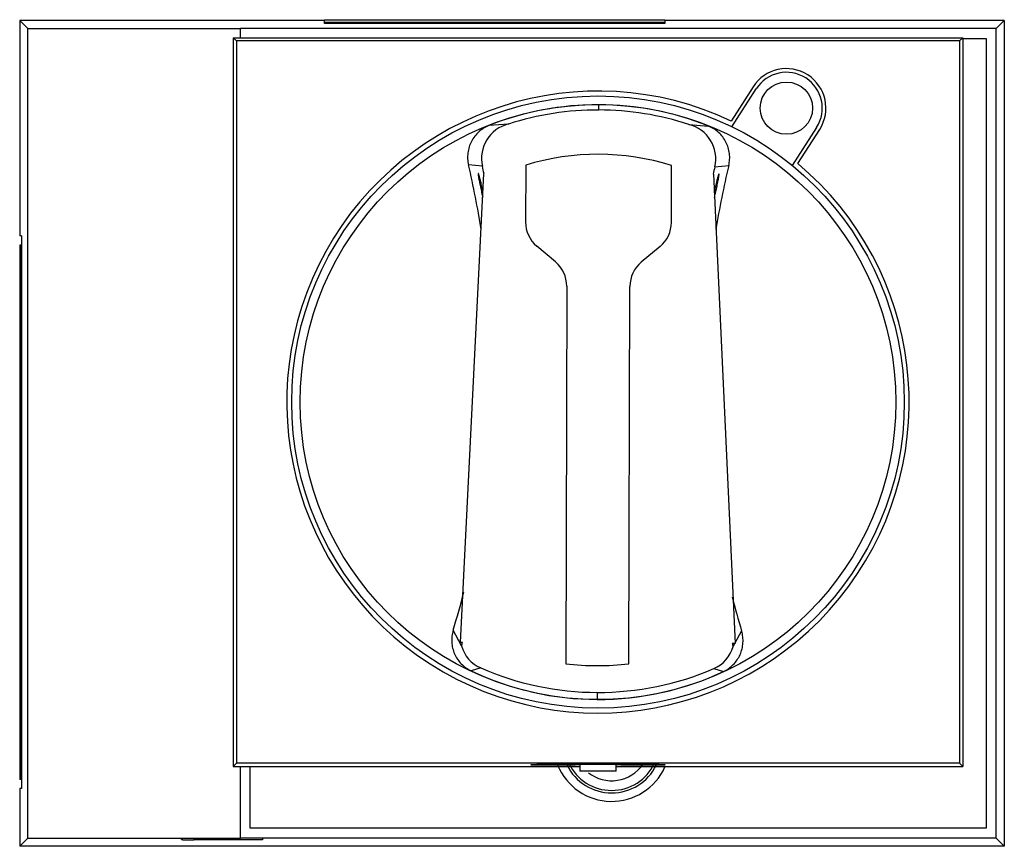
# Model space of a CAD drawing. Header units: millimetres. Extents: x 11.2 to 92.2, y 36.8 to 104.9.
import ezdxf

# ---------------------------------------------------------------- set-up
doc = ezdxf.new("R2010")
doc.units = ezdxf.units.MM
doc.header["$LTSCALE"] = 9.296897
doc.layers.get('0').update_dxf_attribs({"linetype": 'CONTINUOUS'})

msp = doc.modelspace()

# ---------------------------------------------------------------- linework, layer by layer
at = {"color": 7, "linetype": 'Continuous'}
for p, q in [((11.231, 104.847), (11.231, 87.097)), ((11.898, 104.18), (11.231, 104.847)), ((36.301, 104.847), (11.231, 104.847)), ((36.301, 104.576), (36.301, 104.903)), ((36.301, 104.903), (64.301, 104.903)), ((64.301, 104.676), (36.301, 104.676)), ((64.301, 104.576), (36.301, 104.576)), ((64.301, 104.903), (64.301, 104.576)), ((92.231, 104.847), (64.301, 104.847)), ((92.231, 104.847), (91.554, 104.17)), ((92.231, 104.847), (92.231, 36.847)), ((11.898, 37.514), (11.898, 104.18)), ((11.898, 104.18), (29.401, 104.18)), ((29.401, 103.421), (29.401, 104.17)), ((91.554, 104.17), (29.401, 104.17)), ((91.554, 37.524), (91.554, 104.17)), ((28.806, 103.421), (28.806, 43.421)), ((29.07, 103.158), (28.806, 103.421)), ((28.806, 103.421), (88.806, 103.421)), ((29.07, 103.158), (29.07, 43.685)), ((88.543, 103.158), (29.07, 103.158)), ((88.806, 103.421), (88.543, 103.158)), ((88.543, 103.158), (88.543, 43.685)), ((88.806, 103.421), (88.806, 43.421)), ((88.806, 103.347), (90.731, 103.347)), ((90.731, 103.347), (90.731, 38.347)), ((71.57, 99.374), (69.765, 96.557)), ((69.82, 96.087), (71.822, 99.213)), ((58.87, 97.467), (58.871, 97.901)), ((51.452, 96.314), (49.843, 96.191)), ((66.281, 96.275), (67.889, 96.143)), ((76.791, 96.03), (74.789, 92.905)), ((75.239, 93.051), (77.043, 95.869)), ((49.298, 92.836), (48.153, 92.95)), ((52.858, 92.926), (52.845, 88.25)), ((64.845, 88.218), (64.858, 92.894)), ((68.417, 92.785), (69.563, 92.895)), ((47.502, 53.616), (49.414, 92.238)), ((49.414, 92.238), (49.433, 92.237)), ((68.279, 92.188), (68.298, 92.188)), ((68.298, 92.188), (70.089, 53.556)), ((49.131, 91.147), (49.136, 91.122)), ((68.57, 91.07), (68.575, 91.096)), ((11.389, 87.097), (11.231, 87.097)), ((11.389, 87.097), (11.389, 41.597)), ((11.231, 86.347), (11.231, 42.347)), ((11.371, 86.347), (11.231, 86.347)), ((11.371, 42.347), (11.371, 86.347)), ((55.308, 84.957), (53.769, 86.256)), ((63.911, 86.229), (62.365, 84.938)), ((56.231, 82.963), (56.149, 51.883)), ((61.349, 51.87), (61.431, 82.949)), ((47.585, 53.362), (46.89, 54.635)), ((70.086, 53.602), (70.623, 54.573)), ((47.665, 53.616), (47.502, 53.616)), ((70.089, 53.556), (69.842, 53.557)), ((69.921, 53.302), (70.061, 53.556)), ((49.161, 51.529), (48.364, 51.292)), ((68.335, 51.478), (69.131, 51.237)), ((58.743, 49.514), (58.741, 48.94)), ((29.07, 43.685), (28.806, 43.421)), ((28.806, 43.421), (57.306, 43.421)), ((88.543, 43.685), (29.07, 43.685)), ((29.401, 37.524), (29.401, 43.421)), ((30.201, 38.347), (30.201, 43.421)), ((53.306, 43.526), (53.306, 43.566)), ((55.556, 43.526), (53.306, 43.526)), ((55.556, 43.526), (55.556, 43.622)), ((56.806, 43.627), (57.306, 43.627)), ((57.056, 43.627), (57.056, 43.565)), ((57.306, 43.565), (57.056, 43.565)), ((57.306, 43.627), (57.306, 43.021)), ((57.306, 43.624), (60.306, 43.624)), ((60.306, 43.021), (57.306, 43.021)), ((60.306, 43.627), (60.806, 43.627)), ((60.306, 43.021), (60.306, 43.627)), ((60.556, 43.565), (60.306, 43.565)), ((60.306, 43.421), (88.806, 43.421)), ((60.556, 43.627), (60.556, 43.565)), ((62.056, 43.622), (62.056, 43.526)), ((64.306, 43.526), (62.056, 43.526)), ((64.306, 43.566), (64.306, 43.526)), ((88.806, 43.421), (88.543, 43.685)), ((11.371, 42.347), (11.231, 42.347)), ((11.231, 41.597), (11.231, 36.847)), ((11.389, 41.597), (11.231, 41.597)), ((90.731, 38.347), (30.201, 38.347)), ((11.898, 37.514), (11.231, 36.847)), ((11.898, 37.514), (29.401, 37.514)), ((24.556, 37.402), (24.556, 37.472)), ((25.556, 37.472), (25.556, 37.384)), ((31.206, 37.384), (25.556, 37.384)), ((91.554, 37.524), (29.401, 37.524)), ((31.206, 37.472), (31.206, 37.384)), ((92.231, 36.847), (91.554, 37.524)), ((92.231, 36.847), (11.231, 36.847))]:
    msp.add_line(p, q, dxfattribs=at)
for centre, radius in [((74.306, 97.621), 2.15), ((58.806, 73.421), 25.2), ((58.806, 73.421), 24.5)]:
    msp.add_circle(centre, radius, dxfattribs=at)
for centre, radius, start, end in [((74.306, 97.621), 3.25, 327.36, 147.36), ((74.306, 97.621), 2.95, 327.36, 147.36), ((58.806, 73.421), 25.6, 64.65356, 50.06644), ((58.805, 73.576), 24.325, 89.84432, 111.61732), ((58.805, 73.444), 24.023, 89.84564, 107.82098), ((58.807, 73.445), 24.023, 71.87546, 89.85084), ((58.808, 73.576), 24.325, 68.0791, 89.85211), ((52.136, 93.485), 2.911, 103.57017, 192.88674), ((65.582, 93.449), 2.911, 346.81085, 76.12644), ((58.807, 73.621), 20.2, 72.56893, 107.1275), ((-23.571, 76.165), 73.662, 8.94991, 13.17215), ((-23.596, 76.158), 74.778, 12.41743, 12.8871), ((141.189, 75.728), 74.745, 166.80878, 167.27867), ((141.585, 75.65), 74.057, 166.53413, 170.69446), ((34.301, 88.06), 15.266, 9.88748, 11.66657), ((83.907, 87.828), 15.795, 168.06005, 169.7347), ((55.445, 88.243), 2.6, 179.84822, 229.84822), ((62.245, 88.225), 2.6, 309.84822, 359.84822), ((53.631, 82.97), 2.6, 359.84822, 49.84822), ((64.031, 82.942), 2.6, 129.84822, 179.84822), ((-24.027, 76.23), 74.132, 343.06342, 345.5963), ((141.324, 75.705), 73.792, 194.38454, 196.64077), ((-23.801, 76.177), 74.943, 342.27563, 342.47953), ((140.902, 75.576), 74.394, 197.21615, 197.42156), ((50.274, 54.08), 2.784, 194.96664, 246.43131), ((67.235, 54.036), 2.784, 293.27011, 344.72746), ((58.807, 73.621), 21.9, 263.0299, 276.66654), ((58.806, 73.295), 24.355, 244.6118, 295.08462), ((58.806, 73.613), 24.098, 246.40719, 269.85011), ((58.807, 73.613), 24.098, 269.84639, 293.28948), ((59.931, 45.347), 4.8, 202.13773, 335.88921), ((59.931, 45.347), 4.1, 206.33016, 333.68214), ((59.931, 45.347), 3.9, 205.21917, 334.78159), ((59.931, 45.347), 3.1, 232.02608, 325.47229)]:
    msp.add_arc(centre, radius, start, end, dxfattribs=at)
for points, knots in [([(49.843, 96.191), (49.689, 96.129), (49.392, 95.979), (48.992, 95.679), (48.653, 95.312), (48.384, 94.891), (48.193, 94.429), (48.087, 93.941), (48.068, 93.442), (48.115, 93.112), (48.153, 92.95)], [0, 0, 0, 0, 0.12497, 0.250019, 0.374993, 0.499996, 0.625005, 0.749975, 0.875025, 1, 1, 1, 1]), ([(69.563, 92.895), (69.602, 93.056), (69.65, 93.386), (69.634, 93.885), (69.53, 94.374), (69.342, 94.837), (69.075, 95.259), (68.737, 95.627), (68.34, 95.929), (68.043, 96.081), (67.889, 96.143)], [0, 0, 0, 0, 0.124977, 0.250026, 0.374997, 0.500006, 0.625009, 0.749985, 0.87503, 1, 1, 1, 1]), ([(48.956, 92.248), (48.954, 92.248), (48.951, 92.242), (48.95, 92.235), (48.949, 92.225), (48.948, 92.213), (48.949, 92.192), (48.952, 92.159), (48.957, 92.112), (48.967, 92.032), (48.986, 91.911), (49.014, 91.746), (49.049, 91.559), (49.088, 91.357), (49.116, 91.218), (49.131, 91.147)], [0, 0, 0, 0, 0.00644, 0.012587, 0.021003, 0.031747, 0.04484, 0.077972, 0.120083, 0.170782, 0.29569, 0.447494, 0.619937, 0.80653, 1, 1, 1, 1]), ([(49.252, 91.147), (49.237, 91.218), (49.208, 91.358), (49.162, 91.56), (49.116, 91.747), (49.079, 91.89), (49.051, 91.992), (49.033, 92.056), (49.015, 92.112), (49, 92.159), (48.986, 92.196), (48.975, 92.223), (48.966, 92.239), (48.96, 92.246), (48.957, 92.248), (48.956, 92.248)], [0, 0, 0, 0, 0.190618, 0.374507, 0.544772, 0.695362, 0.76144, 0.820493, 0.871911, 0.915147, 0.949769, 0.975399, 0.991899, 0.996857, 1, 1, 1, 1]), ([(68.756, 92.195), (68.755, 92.195), (68.752, 92.194), (68.746, 92.186), (68.737, 92.17), (68.725, 92.144), (68.712, 92.107), (68.696, 92.06), (68.678, 92.004), (68.659, 91.94), (68.631, 91.838), (68.593, 91.696), (68.547, 91.509), (68.5, 91.307), (68.469, 91.167), (68.454, 91.096)], [0, 0, 0, 0, 0.003142, 0.008101, 0.0246, 0.05023, 0.084851, 0.128084, 0.179498, 0.238544, 0.304617, 0.455203, 0.625464, 0.809369, 1, 1, 1, 1]), ([(68.575, 91.096), (68.59, 91.166), (68.619, 91.305), (68.659, 91.507), (68.695, 91.694), (68.724, 91.859), (68.744, 91.98), (68.755, 92.06), (68.76, 92.107), (68.763, 92.14), (68.763, 92.161), (68.763, 92.173), (68.762, 92.182), (68.761, 92.19), (68.758, 92.195), (68.756, 92.195)], [0, 0, 0, 0, 0.193472, 0.380067, 0.552512, 0.704318, 0.829236, 0.879937, 0.922043, 0.95517, 0.968262, 0.979005, 0.987419, 0.993563, 1, 1, 1, 1]), ([(49.136, 91.122), (49.168, 90.969), (49.227, 90.694), (49.291, 90.419), (49.323, 90.296)], [0, 0, 0, 0, 0.550918, 1, 1, 1, 1]), ([(68.382, 90.259), (68.414, 90.38), (68.478, 90.65), (68.538, 90.921), (68.57, 91.07)], [0, 0, 0, 0, 0.451328, 1, 1, 1, 1]), ([(46.89, 54.635), (46.841, 54.476), (46.774, 54.15), (46.76, 53.651), (46.833, 53.157), (46.993, 52.684), (47.234, 52.246), (47.549, 51.858), (47.927, 51.532), (48.214, 51.363), (48.364, 51.292)], [0, 0, 0, 0, 0.124959, 0.250012, 0.374988, 0.499996, 0.624996, 0.749985, 0.875041, 1, 1, 1, 1]), ([(69.131, 51.237), (69.281, 51.307), (69.569, 51.475), (69.949, 51.799), (70.266, 52.186), (70.509, 52.622), (70.672, 53.095), (70.748, 53.589), (70.736, 54.088), (70.67, 54.415), (70.623, 54.573)], [0, 0, 0, 0, 0.124955, 0.250004, 0.374988, 0.499986, 0.624994, 0.749973, 0.875035, 1, 1, 1, 1]), ([(53.306, 43.566), (53.306, 43.567), (53.308, 43.568), (53.313, 43.57), (53.326, 43.573), (53.347, 43.576), (53.376, 43.579), (53.414, 43.581), (53.459, 43.584), (53.513, 43.587), (53.601, 43.591), (53.729, 43.596), (53.905, 43.601), (54.109, 43.605), (54.339, 43.61), (54.593, 43.614), (54.868, 43.617), (55.161, 43.62), (55.582, 43.624), (56.132, 43.627), (56.578, 43.627), (56.806, 43.627)], [0, 0, 0, 0, 0.000523, 0.001523, 0.005232, 0.011291, 0.019711, 0.030485, 0.043593, 0.058998, 0.076662, 0.118611, 0.169045, 0.227467, 0.293335, 0.366, 0.444781, 0.5289, 0.617542, 0.805046, 1, 1, 1, 1]), ([(57.056, 43.552), (57.056, 43.552), (57.053, 43.551), (57.048, 43.55), (57.039, 43.548), (57.026, 43.547), (57.01, 43.546), (56.982, 43.544), (56.938, 43.542), (56.875, 43.54), (56.799, 43.538), (56.712, 43.536), (56.613, 43.534), (56.505, 43.532), (56.343, 43.53), (56.123, 43.528), (55.845, 43.527), (55.654, 43.526), (55.556, 43.526)], [0, 0, 0, 0, 0.001479, 0.005191, 0.011254, 0.019673, 0.030443, 0.043549, 0.07663, 0.118573, 0.169008, 0.227441, 0.293302, 0.365987, 0.444764, 0.617509, 0.805083, 1, 1, 1, 1]), ([(62.056, 43.526), (61.959, 43.526), (61.767, 43.527), (61.489, 43.528), (61.27, 43.53), (61.108, 43.532), (60.999, 43.534), (60.9, 43.536), (60.813, 43.538), (60.737, 43.54), (60.675, 43.542), (60.631, 43.544), (60.602, 43.546), (60.586, 43.547), (60.574, 43.548), (60.564, 43.55), (60.559, 43.551), (60.556, 43.552), (60.556, 43.552)], [0, 0, 0, 0, 0.194917, 0.382491, 0.555236, 0.634013, 0.706698, 0.772559, 0.830992, 0.881427, 0.92337, 0.956451, 0.969557, 0.980327, 0.988746, 0.994809, 0.998521, 1, 1, 1, 1]), ([(60.806, 43.627), (61.034, 43.627), (61.48, 43.627), (62.03, 43.624), (62.451, 43.62), (62.745, 43.617), (63.02, 43.614), (63.273, 43.61), (63.503, 43.605), (63.707, 43.601), (63.883, 43.596), (64.011, 43.591), (64.099, 43.587), (64.153, 43.584), (64.199, 43.581), (64.236, 43.579), (64.266, 43.576), (64.287, 43.573), (64.299, 43.57), (64.305, 43.568), (64.306, 43.567), (64.306, 43.566)], [0, 0, 0, 0, 0.194954, 0.382458, 0.4711, 0.555219, 0.634, 0.706665, 0.772533, 0.830955, 0.881389, 0.923338, 0.941002, 0.956407, 0.969515, 0.980289, 0.988709, 0.994768, 0.998477, 0.999477, 1, 1, 1, 1]), ([(24.556, 37.402), (24.556, 37.4), (24.566, 37.4), (24.578, 37.398), (24.603, 37.397), (24.635, 37.395), (24.677, 37.394), (24.75, 37.391), (24.858, 37.389), (25.008, 37.387), (25.179, 37.386), (25.364, 37.385), (25.492, 37.384), (25.556, 37.384)], [0, 0, 0, 0, 0.00513, 0.019644, 0.043506, 0.076552, 0.11855, 0.169026, 0.293246, 0.444614, 0.617474, 0.805396, 1, 1, 1, 1])]:
    msp.add_open_spline(points, degree=3, knots=knots, dxfattribs=at)

doc.saveas('drawing.dxf')
